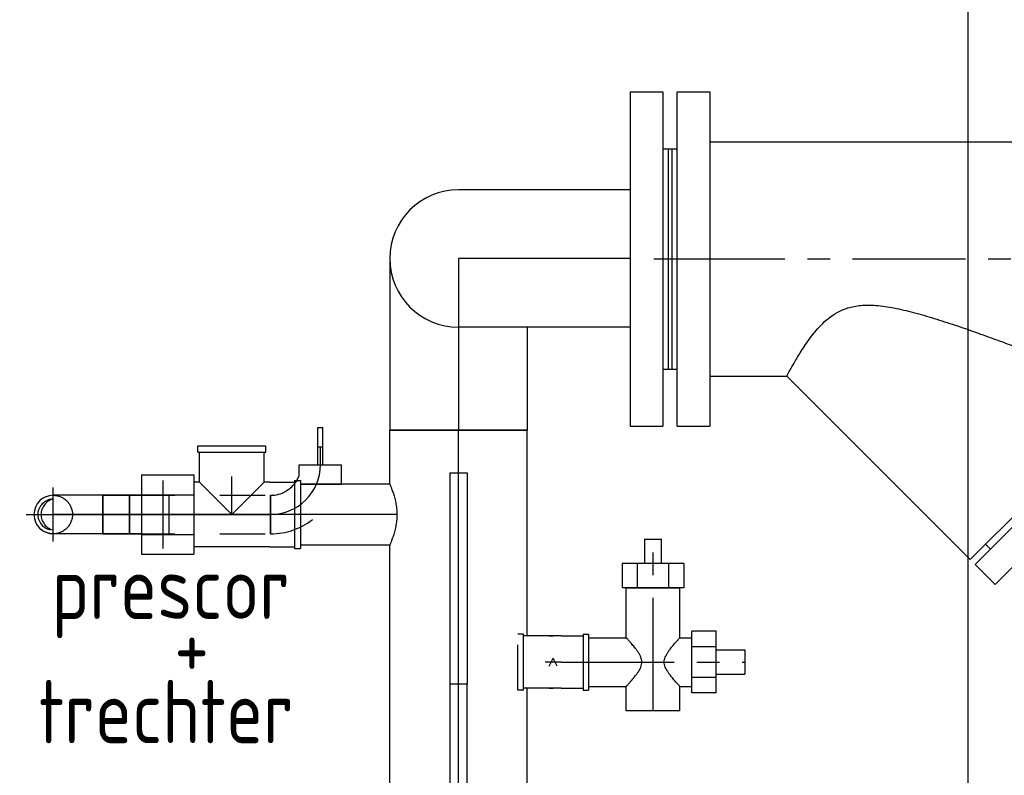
# Model space of a CAD drawing. Extents: x -156717 to 425753, y -51191 to 363295.
# Tile 56 of 256: x 61648 to 62192, y 114444 to 114862. Entities that reach past the tile are written whole.
import ezdxf
from ezdxf.enums import TextEntityAlignment as Align
from ezdxf.lldxf.tags import DXFTag

# ---------------------------------------------------------------- set-up
doc = ezdxf.new("R2010")
doc.units = 0
doc.header["$LTSCALE"] = 50
doc.linetypes.add('CENTER', pattern=[2, 1.25, -0.25, 0.25, -0.25])
doc.linetypes.add('STREEPJES', pattern=[0.1, 0.05, -0.05])
doc.layers.get('0').update_dxf_attribs({"linetype": 'CONTINUOUS'})
doc.layers.get('Defpoints').update_dxf_attribs({"linetype": 'CONTINUOUS'})
for name, color, linetype in [('57LB', 4, 'CONTINUOUS'), ('WL561---_AANVOER_D', 20, 'CONTINUOUS'), ('WL561---_CV-D', 2, 'CONTINUOUS'), ('WL561---_RETOUR_D', 21, 'CONTINUOUS'), ('WL561---_RETOUR_HARTLIJN', 8, 'CONTINUOUS')]:
    doc.layers.add(name, color=color, linetype=linetype)
doc.styles.add('BURO-025', font='ARIAL.TTF', dxfattribs={"height": 125})
doc.styles.add('ISO25', font='ISO', dxfattribs={"width": 0.9})
doc.styles.get("Standard").update_dxf_attribs({"font": 'ARIAL.TTF'})
tags = doc.linetypes.add('CENTER2', pattern=[28.575, 19.05, -3.175, 3.175, -3.175]).pattern_tags.tags
tags[10:11] = [DXFTag(74, 4), DXFTag(75, 0), DXFTag(340, '0'), DXFTag(46, 1.0), DXFTag(50, 0.0), DXFTag(44, 0.0), DXFTag(45, 0.0)]
tags[8:9] = [DXFTag(74, 4), DXFTag(75, 0), DXFTag(340, '0'), DXFTag(46, 1.0), DXFTag(50, 0.0), DXFTag(44, 0.0), DXFTag(45, 0.0)]
tags[6:7] = [DXFTag(74, 4), DXFTag(75, 0), DXFTag(340, '0'), DXFTag(46, 1.0), DXFTag(50, 0.0), DXFTag(44, 0.0), DXFTag(45, 0.0)]
tags[4:5] = [DXFTag(74, 4), DXFTag(75, 0), DXFTag(340, '0'), DXFTag(46, 1.0), DXFTag(50, 0.0), DXFTag(44, 0.0), DXFTag(45, 0.0)]
doc.dimstyles.new('ISO-25', dxfattribs={"dimtxt": 2.5, "dimasz": 2.5, "dimexe": 1.25, "dimexo": 0.625, "dimtad": 1, "dimtih": 1, "dimdec": 4, "dimdsep": 46, "dimtxsty": 'Standard', "dimcen": 2.5, "dimadec": 0, "dimazin": 0, "dimtfac": 1, "dimtdec": 4, "dimtmove": 0, "dimatfit": 3, "dimfxl": 0, "dimtvp": 1, "dimtolj": 1, "dimtzin": 0, "dimarcsym": 0})

# ---------------------------------------------------------------- blocks, each defined once
blk = doc.blocks.new('*D939')
at = {"layer": 'Defpoints', "color": 0, "transparency": 16777216}
for p in [(62484.06, 115881.86), (60974.2, 113231.98), (62484.06, 113231.98)]:
    blk.add_point(p, dxfattribs=at)
at = {"layer": 'WL561---_CV-D', "color": 0, "lineweight": -2, "transparency": 16777216}
for p, q in [((62452.81, 115881.86), (60911.7, 115881.86)), ((60974.2, 115831.86), (60974.2, 114613.7)), ((60974.2, 113281.98), (60974.2, 114500.14)), ((62452.81, 113231.98), (60911.7, 113231.98))]:
    blk.add_line(p, q, dxfattribs=at)
at = {"layer": 'WL561---_CV-D', "color": 0, "transparency": 16777216}
for points in [[(60965.87, 115831.86), (60982.53, 115831.86), (60974.2, 115881.86)], [(60965.87, 113281.98), (60982.53, 113281.98), (60974.2, 113231.98)]]:
    blk.add_solid(points, dxfattribs=at)
at = {"layer": 'WL561---_CV-D', "color": 0, "transparency": 16777216, "insert": (60974.2, 114556.92), "char_height": 50, "attachment_point": 5}
blk.add_mtext('\\A1;2650', dxfattribs=at)
blk = doc.blocks.new('*D940')
at = {"layer": 'Defpoints', "color": 0, "transparency": 16777216}
for p in [(62164.06, 116082.03), (60527.13, 113231.98), (62164.06, 113231.98)]:
    blk.add_point(p, dxfattribs=at)
at = {"layer": 'WL561---_CV-D', "color": 0, "lineweight": -2, "transparency": 16777216}
for p, q in [((62132.81, 116082.03), (60464.63, 116082.03)), ((60527.13, 116032.03), (60527.13, 114713.78)), ((60527.13, 113281.98), (60527.13, 114600.23)), ((62132.81, 113231.98), (60464.63, 113231.98))]:
    blk.add_line(p, q, dxfattribs=at)
at = {"layer": 'WL561---_CV-D', "color": 0, "transparency": 16777216}
for points in [[(60518.8, 116032.03), (60535.47, 116032.03), (60527.13, 116082.03)], [(60518.8, 113281.98), (60535.47, 113281.98), (60527.13, 113231.98)]]:
    blk.add_solid(points, dxfattribs=at)
at = {"layer": 'WL561---_CV-D', "color": 0, "transparency": 16777216, "insert": (60527.13, 114657.01), "char_height": 50, "attachment_point": 5}
blk.add_mtext('\\A1;2850', dxfattribs=at)
blk = doc.blocks.new('*U1376')
at = {"color": 8, "linetype": 'STREEPJES', "ltscale": 10}
blk.add_line((-10.65, 10.98, -3711.99), (-10.65, -11.71, -3711.99), dxfattribs=at)
at = {"color": 2, "ltscale": 10}
for p, q in [((-5.9, 11.71, -3711.99), (0, 11.71, -3711.99)), ((0, 11.71, -3711.99), (0, -11.71, -3711.99)), ((0, 1.3, -3711.99), (10, 1.3, -3711.99)), ((10, 1.43, -3711.99), (20.65, 1.43, -3711.99)), ((10, 1.43, -3711.99), (10, -1.43, -3711.99)), ((10, 1.3, -3711.99), (10, -1.3, -3711.99)), ((20.65, 1.43, -3711.99), (20.65, -1.43, -3711.99)), ((0, -1.3, -3711.99), (10, -1.3, -3711.99)), ((10, -1.43, -3711.99), (20.65, -1.43, -3711.99)), ((-10.65, -11.71, -3711.99), (0, -11.71, -3711.99))]:
    blk.add_line(p, q, dxfattribs=at)
at = {"layer": 'WL561---_RETOUR_HARTLIJN', "linetype": 'CENTER'}
blk.add_line((0, 0, -3711.99), (10, 0, -3711.99), dxfattribs=at)
at = {"layer": 'WL561---_RETOUR_D', "color": 2, "style": 'BURO-025'}
blk.add_attdef('POSNR', text='', height=125, dxfattribs=at).set_placement((0, 0), align=Align.MIDDLE)
blk = doc.blocks.new('*U1377')
at = {"color": 0, "ltscale": 10}
blk.add_line((-13.04, 18.85, -3711.99), (-11.71, 21.6, -3711.99), dxfattribs=at)
at = {"color": 8, "linetype": 'STREEPJES', "ltscale": 10}
blk.add_line((-27.5, -10.65, -3711.99), (-27.5, 10.65, -3711.99), dxfattribs=at)
for radius, end in [(16.85, 329.1126), (38.15, 343.7899)]:
    blk.add_arc((-27.5, 27.5, -3711.99), radius, 270, end, dxfattribs=at)
at = {"layer": 'WL561---_RETOUR_HARTLIJN', "linetype": 'CENTER2'}
blk.add_arc((-27.5, 27.5, -3711.99), 27.5, 270, 0, dxfattribs=at)
at = {"layer": 'WL561---_RETOUR_D', "color": 2, "style": 'BURO-025'}
blk.add_attdef('POSNR', text='', height=125, dxfattribs=at).set_placement((0, 0), align=Align.MIDDLE)
blk = doc.blocks.new('*U1378')
at = {"color": 8, "linetype": 'STREEPJES', "ltscale": 10}
for p, q in [((0, 10.65, -3711.99), (78.07, 10.65, -3711.99)), ((0, -10.65, -3711.99), (0, 10.65, -3711.99)), ((78.07, 10.65, -3711.99), (78.07, -10.65, -3711.99)), ((0, -10.65, -3711.99), (78.07, -10.65, -3711.99))]:
    blk.add_line(p, q, dxfattribs=at)
at = {"layer": 'WL561---_RETOUR_HARTLIJN', "linetype": 'CENTER2'}
blk.add_line((0, 0, -3711.99), (78.07, 0, -3711.99), dxfattribs=at)
at = {"layer": 'WL561---_RETOUR_D', "color": 2, "style": 'BURO-025'}
blk.add_attdef('POSNR', text='', height=125, dxfattribs=at).set_placement((0, 0), align=Align.MIDDLE)
blk = doc.blocks.new('*U1379')
at = {"color": 8, "linetype": 'STREEPJES', "ltscale": 10}
for p, q in [((0, 10.65, -3711.99), (14.69, 10.65, -3711.99)), ((0, -10.65, -3711.99), (0, 10.65, -3711.99)), ((14.69, 10.65, -3711.99), (14.69, -10.65, -3711.99)), ((0, -10.65, -3711.99), (14.69, -10.65, -3711.99))]:
    blk.add_line(p, q, dxfattribs=at)
at = {"layer": 'WL561---_RETOUR_HARTLIJN', "linetype": 'CENTER2'}
blk.add_line((0, 0, -3711.99), (14.69, 0, -3711.99), dxfattribs=at)
at = {"layer": 'WL561---_RETOUR_D', "color": 2, "style": 'BURO-025'}
blk.add_attdef('POSNR', text='', height=125, dxfattribs=at).set_placement((0, 0), align=Align.MIDDLE)
blk = doc.blocks.new('*U1380')
at = {"color": 8, "linetype": 'STREEPJES', "ltscale": 10}
blk.add_circle((0, 0, -3917.81), 10.65, dxfattribs=at)
blk.add_circle((0, 0, -3917.81), 10.65, dxfattribs=at)
for centre, radius, start, end in [((0, 0, -3917.81), 8.52, 0, 180), ((0, -2.02, -3917.81), 8.76, 13.3512, 166.6488)]:
    blk.add_arc(centre, radius, start, end, dxfattribs=at)
at = {"layer": 'WL561---_RETOUR_HARTLIJN', "linetype": 'CENTER2'}
for p, q in [((0, 14.91, -3917.81), (0, -14.91, -3917.81)), ((-14.91, 0, -3917.81), (14.91, 0, -3917.81))]:
    blk.add_line(p, q, dxfattribs=at)
blk.add_circle((0, 0, -3917.81), 0.075, dxfattribs=at)
at = {"layer": 'WL561---_RETOUR_D', "color": 2, "style": 'BURO-025'}
blk.add_attdef('POSNR', text='', height=125, dxfattribs=at).set_placement((0, 0), align=Align.MIDDLE)
blk = doc.blocks.new('*U1381')
at = {"color": 8, "linetype": 'STREEPJES', "ltscale": 10}
blk.add_line((-10.65, 27.5, -3711.99), (10.65, 27.5, -3711.99), dxfattribs=at)
at = {"layer": 'WL561---_RETOUR_HARTLIJN', "linetype": 'CENTER2'}
blk.add_line((0, 0, -3711.99), (0, 27.5, -3711.99), dxfattribs=at)
at = {"layer": 'WL561---_RETOUR_D', "color": 2, "style": 'BURO-025'}
blk.add_attdef('POSNR', text='', height=125, dxfattribs=at).set_placement((0, 0), align=Align.MIDDLE)
blk = doc.blocks.new('*U1382')
at = {"color": 0, "ltscale": 10}
for p, q in [((-27.5, 10.65, -3945.31), (-23.88, 10.65, -3945.31)), ((-27.5, -10.65, -3945.31), (-27.5, 10.65, -3945.31)), ((-23.88, 10.65, -3945.31), (-16.89, 10.65, -3945.31)), ((-16.89, 10.65, -3945.31), (-10.61, 10.65, -3945.31)), ((-10.61, 10.65, -3945.31), (-5.49, 10.65, -3945.31)), ((-5.49, 10.65, -3945.31), (-1.87, 10.65, -3945.31)), ((-1.87, 10.65, -3945.31), (0, 10.65, -3945.31)), ((-27.5, -10.65, -3945.31), (-23.88, -10.65, -3945.31)), ((-23.88, -10.65, -3945.31), (-16.89, -10.65, -3945.31)), ((-16.89, -10.65, -3945.31), (-10.61, -10.65, -3945.31)), ((-10.61, -10.65, -3945.31), (-5.49, -10.65, -3945.31)), ((-5.49, -10.65, -3945.31), (-1.87, -10.65, -3945.31)), ((-1.87, -10.65, -3945.31), (0, -10.65, -3945.31))]:
    blk.add_line(p, q, dxfattribs=at)
blk.add_arc((0, 0, -3945.31), 10.65, 270, 90, dxfattribs=at)
at = {"layer": 'WL561---_RETOUR_HARTLIJN', "linetype": 'CENTER2'}
blk.add_line((-27.5, 0, -3945.31), (0, 0, -3945.31), dxfattribs=at)
at = {"layer": 'WL561---_RETOUR_D', "color": 2, "style": 'BURO-025'}
blk.add_attdef('POSNR', text='', height=125, dxfattribs=at).set_placement((0, 0), align=Align.MIDDLE)
blk = doc.blocks.new('*U1405')
at = {"color": 0, "ltscale": 10}
for p, q in [((3.93, 16.85, -3945.31), (53.3, 16.85, -3945.31)), ((3.93, -16.85, -3945.31), (53.3, -16.85, -3945.31))]:
    blk.add_line(p, q, dxfattribs=at)
blk.add_spline([(3.9, -16.76, -3945.31), (3.78, -16.51, -3945.31), (3.6, -16.08, -3945.31), (3.35, -15.48, -3945.31), (3.05, -14.73, -3945.31), (2.7, -13.83, -3945.31), (2.32, -12.79, -3945.31), (1.92, -11.61, -3945.31), (1.52, -10.31, -3945.31), (1.15, -8.91, -3945.31), (0.8, -7.42, -3945.31), (0.5, -5.85, -3945.31), (0.26, -4.22, -3945.31), (0.1, -2.55, -3945.31), (0.01, -0.85, -3945.31), (0.01, 0.85, -3945.31), (0.1, 2.55, -3945.31), (0.26, 4.22, -3945.31), (0.5, 5.85, -3945.31), (0.8, 7.42, -3945.31), (1.15, 8.91, -3945.31), (1.52, 10.31, -3945.31), (1.92, 11.61, -3945.31), (2.32, 12.79, -3945.31), (2.7, 13.83, -3945.31), (3.05, 14.73, -3945.31), (3.35, 15.48, -3945.31), (3.6, 16.08, -3945.31), (3.78, 16.51, -3945.31), (3.9, 16.76, -3945.31), (3.93, 16.85, -3945.31)], degree=3, dxfattribs=at)
at = {"layer": 'WL561---_RETOUR_HARTLIJN', "linetype": 'CENTER2'}
blk.add_line((0, 0, -3945.31), (70.3, 0, -3945.31), dxfattribs=at)
at = {"layer": 'WL561---_RETOUR_D', "color": 2, "style": 'BURO-025'}
blk.add_attdef('POSNR', text='', height=125, dxfattribs=at).set_placement((0, 0), align=Align.MIDDLE)
blk = doc.blocks.new('*U1406')
at = {"color": 0, "ltscale": 10}
for p, q in [((-34.6, 18.85, -3945.31), (-38, 18.85, -3945.31)), ((-38, -18.85, -3945.31), (-38, 18.85, -3945.31)), ((-34.6, -18.85, -3945.31), (-34.6, 18.85, -3945.31)), ((-21, 17.85, -3945.31), (-34.6, 17.85, -3945.31)), ((-21, 17.85, -3945.31), (21, 17.85, -3945.31)), ((38, 18.85, -3945.31), (38, 10.95, -3945.31)), ((34.6, 10.65, -3945.31), (34.6, -10.65, -3945.31)), ((38, 10.65, -3945.31), (38, -10.65, -3945.31)), ((0, 0, -3945.31), (-17.85, -17.85, -3945.31)), ((0, 0, -3945.31), (-17.85, -17.85, -3945.31)), ((17.85, -17.85, -3945.31), (0, 0, -3945.31)), ((0, 0, -3945.31), (17.85, -17.85, -3945.31)), ((38, -10.95, -3945.31), (38, -18.85, -3945.31)), ((-34.6, -18.85, -3945.31), (-38, -18.85, -3945.31)), ((-21, -17.85, -3945.31), (-34.6, -17.85, -3945.31)), ((-21, -17.85, -3945.31), (-17.85, -17.85, -3945.31)), ((-17.85, -17.85, -3945.31), (-17.85, -21, -3945.31)), ((-17.85, -21, -3945.31), (-17.85, -34.6, -3945.31)), ((17.85, -17.85, -3945.31), (21, -17.85, -3945.31)), ((17.85, -17.85, -3945.31), (17.85, -21, -3945.31)), ((17.85, -21, -3945.31), (17.85, -34.6, -3945.31)), ((-18.85, -34.6, -3945.31), (-18.85, -38, -3945.31)), ((18.85, -34.6, -3945.31), (-18.85, -34.6, -3945.31)), ((18.85, -38, -3945.31), (-18.85, -38, -3945.31)), ((18.85, -34.6, -3945.31), (18.85, -38, -3945.31))]:
    blk.add_line(p, q, dxfattribs=at)
at = {"layer": 'WL561---_RETOUR_HARTLIJN', "linetype": 'CENTER2'}
for p, q in [((-21, 0, -3945.31), (21, 0, -3945.31)), ((0, 0, -3945.31), (0, -21, -3945.31))]:
    blk.add_line(p, q, dxfattribs=at)
at = {"layer": 'WL561---_RETOUR_D', "color": 2, "style": 'BURO-025'}
blk.add_attdef('POSNR', text='', height=125, dxfattribs=at).set_placement((0, 0), align=Align.MIDDLE)
blk = doc.blocks.new('*U1407')
at = {"color": 0, "ltscale": 10}
for p, q in [((29, 21.905, -3945.3064), (0, 21.905, -3945.3064)), ((0, 10.9525, -3945.3064), (0, 21.905, -3945.3064)), ((29, 10.9525, -3945.3064), (29, 21.905, -3945.3064)), ((29, 10.9525, -3945.3064), (0, 10.9525, -3945.3064)), ((0, -10.9525, -3945.3064), (0, 10.9525, -3945.3064)), ((29, -10.9525, -3945.3064), (29, 10.9525, -3945.3064)), ((29, -10.9525, -3945.3064), (0, -10.9525, -3945.3064)), ((0, -21.905, -3945.3064), (0, -10.9525, -3945.3064)), ((29, -21.905, -3945.3064), (29, -10.9525, -3945.3064)), ((29, -21.905, -3945.3064), (0, -21.905, -3945.3064))]:
    blk.add_line(p, q, dxfattribs=at)
at = {"layer": 'WL561---_RETOUR_HARTLIJN', "linetype": 'CENTER2'}
blk.add_line((0, 0, -3945.3064), (16, 0, -3945.3064), dxfattribs=at)
at = {"layer": 'WL561---_RETOUR_D', "color": 2, "style": 'BURO-025'}
blk.add_attdef('POSNR', text='', height=125, dxfattribs=at).set_placement((0, 0), align=Align.MIDDLE)
blk = doc.blocks.new('*U1408')
at = {"color": 0, "ltscale": 10}
for p, q in [((13, 10.65, -3945.31), (34.28, 10.65, -3945.31)), ((34.28, 10.65, -3945.31), (34.28, -10.65, -3945.31)), ((13, -10.65, -3945.31), (34.28, -10.65, -3945.31))]:
    blk.add_line(p, q, dxfattribs=at)
at = {"layer": 'WL561---_RETOUR_HARTLIJN', "linetype": 'CENTER2'}
blk.add_line((0, 0, -3945.31), (34.28, 0, -3945.31), dxfattribs=at)
at = {"layer": 'WL561---_RETOUR_D', "color": 2, "style": 'BURO-025'}
blk.add_attdef('POSNR', text='', height=125, dxfattribs=at).set_placement((0, 0), align=Align.MIDDLE)
blk = doc.blocks.new('*U1417')
at = {"color": 2, "ltscale": 10}
for p, q in [((0, 61, -4135.31), (2, 61, -4135.31)), ((0, 61, -4135.31), (0, -61, -4135.31)), ((2, 61, -4135.31), (2, -61, -4135.31)), ((0, -61, -4135.31), (2, -61, -4135.31))]:
    blk.add_line(p, q, dxfattribs=at)
at = {"layer": 'WL561---_RETOUR_HARTLIJN', "linetype": 'CENTER2'}
blk.add_line((0, 0, -4135.31), (2, 0, -4135.31), dxfattribs=at)
blk = doc.blocks.new('*U1426')
at = {"color": 2, "ltscale": 10}
for p, q in [((-142, 92.5, -4135.31), (-124, 92.5, -4135.31)), ((-142, -92.5, -4135.31), (-142, 92.5, -4135.31)), ((-124, 92.5, -4135.31), (-124, -92.5, -4135.31)), ((142, 92.5, -4135.31), (124, 92.5, -4135.31)), ((124, -92.5, -4135.31), (124, 92.5, -4135.31)), ((142, 92.5, -4135.31), (142, -92.5, -4135.31)), ((-145, 61, -4135.31), (-142, 61, -4135.31)), ((-145, 61, -4135.31), (-145, -61, -4135.31)), ((-124, 64.75, -4135.31), (124, 64.75, -4135.31)), ((145, 61, -4135.31), (142, 61, -4135.31)), ((145, -61, -4135.31), (145, 61, -4135.31)), ((-145, -61, -4135.31), (-142, -61, -4135.31)), ((-124, -64.75, -4135.31), (-81.4, -64.75, -4135.31)), ((-81.4, -64.75, -4135.31), (20.06, -166.21, -4135.31)), ((86.9, -64.75, -4135.31), (124, -64.75, -4135.31)), ((86.9, -64.75, -4135.31), (104.21, -82.06, -4135.31)), ((145, -61, -4135.31), (142, -61, -4135.31)), ((104.21, -82.06, -4135.31), (20.06, -166.21, -4135.31)), ((106.97, -84.82, -4135.31), (22.82, -168.97, -4135.31)), ((106.97, -84.82, -4135.31), (118, -95.85, -4135.31)), ((-142, -92.5, -4135.31), (-124, -92.5, -4135.31)), ((95.79, -90.47, -4135.31), (98.55, -93.23, -4135.31)), ((142, -92.5, -4135.31), (124, -92.5, -4135.31)), ((118, -95.85, -4135.31), (33.85, -180, -4135.31)), ((28.47, -157.79, -4135.31), (31.23, -160.55, -4135.31)), ((22.82, -168.97, -4135.31), (33.85, -180, -4135.31))]:
    blk.add_line(p, q, dxfattribs=at)
blk.add_spline([(-81.25, -64.47, -4135.31), (-80.79, -63.63, -4135.31), (-80.04, -62.25, -4135.31), (-78.98, -60.35, -4135.31), (-77.62, -57.95, -4135.31), (-75.96, -55.11, -4135.31), (-73.98, -51.87, -4135.31), (-71.68, -48.3, -4135.31), (-69.03, -44.48, -4135.31), (-65.98, -40.53, -4135.31), (-62.47, -36.59, -4135.31), (-58.38, -32.85, -4135.31), (-53.52, -29.57, -4135.31), (-47.67, -27.08, -4135.31), (-40.55, -25.71, -4135.31), (-32.03, -25.71, -4135.31), (-22.18, -27.08, -4135.31), (-11.34, -29.57, -4135.31), (0.07, -32.85, -4135.31), (11.65, -36.59, -4135.31), (23.04, -40.53, -4135.31), (33.99, -44.48, -4135.31), (44.27, -48.3, -4135.31), (53.72, -51.87, -4135.31), (62.18, -55.11, -4135.31), (69.53, -57.95, -4135.31), (75.68, -60.35, -4135.31), (80.54, -62.25, -4135.31), (84.06, -63.63, -4135.31), (86.19, -64.47, -4135.31), (86.9, -64.75, -4135.31)], degree=3, dxfattribs=at)
at = {"layer": 'WL561---_RETOUR_HARTLIJN', "linetype": 'CENTER'}
blk.add_line((-145, 0, -4135.31), (145, 0, -4135.31), dxfattribs=at)
at = {"layer": 'WL561---_RETOUR_D', "color": 2, "style": 'BURO-025'}
blk.add_attdef('POSNR', text='', height=125, dxfattribs=at).set_placement((0, 0), align=Align.MIDDLE)
at = {"layer": 'WL561---_RETOUR_D', "color": 2, "style": 'BURO-025', "flags": 1}
for tag in ['TYPE', 'FABR']:
    blk.add_attdef(tag, text='', height=125, dxfattribs=at).set_placement((0, 0), align=Align.MIDDLE)
blk = doc.blocks.new('*U1443')
at = {"color": 2, "ltscale": 10}
for p, q in [((-23, 92.5, -3945.31), (23, 92.5, -3945.31)), ((-23, -92.5, -3945.31), (-23, 92.5, -3945.31)), ((23, 92.5, -3945.31), (23, 4.83, -3945.31)), ((103.1, 4.83, -3945.31), (0, 4.83, -3945.31)), ((0, 4.83, -3945.31), (0, -4.83, -3945.31)), ((103.1, -4.83, -3945.31), (103.1, 4.83, -3945.31)), ((220, 4.83, -3945.31), (103.1, 4.83, -3945.31)), ((220, 4.83, -3945.31), (220, -4.83, -3945.31)), ((0, -4.83, -3945.31), (103.1, -4.83, -3945.31)), ((23, -4.83, -3945.31), (23, -92.5, -3945.31)), ((220, -4.83, -3945.31), (103.1, -4.83, -3945.31)), ((-23, -92.5, -3945.31), (23, -92.5, -3945.31))]:
    blk.add_line(p, q, dxfattribs=at)
blk.add_circle((0, 0, -3945.31), 13.8, dxfattribs=at)
at = {"layer": 'WL561---_RETOUR_HARTLIJN', "linetype": 'CENTER'}
blk.add_line((-23, 0, -3945.31), (23, 0, -3945.31), dxfattribs=at)
at = {"layer": 'WL561---_RETOUR_D', "color": 2, "style": 'BURO-025'}
blk.add_attdef('POSNR', text='', height=125, dxfattribs=at).set_placement((0, 0), align=Align.MIDDLE)
at = {"layer": 'WL561---_RETOUR_D', "color": 2, "style": 'BURO-025', "flags": 1}
for tag in ['TYPE', 'FABR']:
    blk.add_attdef(tag, text='', height=125, dxfattribs=at).set_placement((0, 0), align=Align.MIDDLE)
blk = doc.blocks.new('*U1444')
at = {"color": 2, "ltscale": 10}
for p, q in [((-21, 92.5, -4135.31), (-3, 92.5, -4135.31)), ((-21, 92.5, -4135.31), (-21, -92.5, -4135.31)), ((-3, 92.5, -4135.31), (-3, -92.5, -4135.31)), ((-3, 61, -4135.31), (0, 61, -4135.31)), ((0, 61, -4135.31), (0, -61, -4135.31)), ((0, 61, -4135.31), (0, -61, -4135.31)), ((-3, -61, -4135.31), (0, -61, -4135.31)), ((-21, -92.5, -4135.31), (-3, -92.5, -4135.31))]:
    blk.add_line(p, q, dxfattribs=at)
at = {"layer": 'WL561---_RETOUR_HARTLIJN', "linetype": 'CENTER'}
blk.add_line((-8, 0, -4135.31), (0, 0, -4135.31), dxfattribs=at)
at = {"layer": 'WL561---_RETOUR_D', "color": 2, "style": 'BURO-025'}
blk.add_attdef('POSNR', text='', height=125, dxfattribs=at).set_placement((0, 0), align=Align.MIDDLE)
at = {"layer": 'WL561---_RETOUR_D', "color": 2, "style": 'BURO-025', "flags": 1}
blk.add_attdef('FABR', text='', height=125, dxfattribs=at).set_placement((0, 0), align=Align.MIDDLE)
blk = doc.blocks.new('*U1445')
at = {"color": 0, "ltscale": 10}
for p, q in [((-95, 38.05, -4135.31), (-82.49, 38.05, -4135.31)), ((-82.49, 38.05, -4135.31), (-58.33, 38.05, -4135.31)), ((-58.33, 38.05, -4135.31), (-36.67, 38.05, -4135.31)), ((-36.67, 38.05, -4135.31), (-18.98, 38.05, -4135.31)), ((-18.98, 38.05, -4135.31), (-6.47, 38.05, -4135.31)), ((-6.47, 38.05, -4135.31), (0, 38.05, -4135.31)), ((-95, -38.05, -4135.31), (-82.49, -38.05, -4135.31)), ((-82.49, -38.05, -4135.31), (-58.33, -38.05, -4135.31)), ((-58.33, -38.05, -4135.31), (-36.67, -38.05, -4135.31)), ((-36.67, -38.05, -4135.31), (-18.98, -38.05, -4135.31)), ((-18.98, -38.05, -4135.31), (-6.47, -38.05, -4135.31)), ((-6.47, -38.05, -4135.31), (0, -38.05, -4135.31))]:
    blk.add_line(p, q, dxfattribs=at)
blk.add_arc((0, 0, -4135.31), 38.05, 270, 90, dxfattribs=at)
at = {"layer": 'WL561---_RETOUR_HARTLIJN', "linetype": 'CENTER2'}
blk.add_line((-95, 0, -4135.31), (0, 0, -4135.31), dxfattribs=at)
at = {"layer": 'WL561---_RETOUR_D', "color": 2, "style": 'BURO-025'}
blk.add_attdef('POSNR', text='', height=125, dxfattribs=at).set_placement((0, 0), align=Align.MIDDLE)
blk = doc.blocks.new('*U1446')
at = {"color": 0, "ltscale": 10}
for p, q in [((-38.05, 82.49, -3945.31), (-38.05, 95, -3945.31)), ((-38.05, 95, -3945.31), (38.05, 95, -3945.31)), ((38.05, 82.49, -3945.31), (38.05, 95, -3945.31)), ((-38.05, 58.33, -3945.31), (-38.05, 82.49, -3945.31)), ((38.05, 58.33, -3945.31), (38.05, 82.49, -3945.31)), ((-38.05, 38.05, -3945.31), (-38.05, 58.33, -3945.31)), ((38.05, 36.67, -3945.31), (38.05, 58.33, -3945.31)), ((38.05, 18.98, -3945.31), (38.05, 36.67, -3945.31)), ((38.05, 6.47, -3945.31), (38.05, 18.98, -3945.31)), ((38.05, 0, -3945.31), (38.05, 6.47, -3945.31))]:
    blk.add_line(p, q, dxfattribs=at)
at = {"layer": 'WL561---_RETOUR_HARTLIJN', "linetype": 'CENTER2'}
blk.add_line((0, 0, -3945.31), (0, 95, -3945.31), dxfattribs=at)
at = {"layer": 'WL561---_RETOUR_D', "color": 2, "style": 'BURO-025'}
blk.add_attdef('POSNR', text='', height=125, dxfattribs=at).set_placement((0, 0), align=Align.MIDDLE)
blk = doc.blocks.new('*U1447')
at = {"color": 0, "ltscale": 10}
for p, q in [((13, 38.05, -3945.31), (149.08, 38.05, -3945.31)), ((182.78, 38.05, -3945.31), (212.59, 38.05, -3945.31)), ((212.59, 38.05, -3945.31), (212.59, -38.05, -3945.31)), ((13, -38.05, -3945.31), (69.85, -38.05, -3945.31)), ((98.75, -38.05, -3945.31), (212.59, -38.05, -3945.31))]:
    blk.add_line(p, q, dxfattribs=at)
at = {"layer": 'WL561---_RETOUR_HARTLIJN', "linetype": 'CENTER2'}
blk.add_line((0, 0, -3945.31), (212.59, 0, -3945.31), dxfattribs=at)
at = {"layer": 'WL561---_RETOUR_D', "color": 2, "style": 'BURO-025'}
blk.add_attdef('POSNR', text='', height=125, dxfattribs=at).set_placement((0, 0), align=Align.MIDDLE)
blk = doc.blocks.new('*U1449')
at = {"color": 2, "ltscale": 10}
for p, q in [((45.99, 68, -3945.31), (45.99, 54.55, -3945.31)), ((45.99, 68, -3945.31), (55.51, 68, -3945.31)), ((55.51, 54.55, -3945.31), (55.51, 68, -3945.31)), ((33.67, 54.55, -3945.31), (33.67, 41.1, -3945.31)), ((42.21, 54.55, -3945.31), (33.67, 54.55, -3945.31)), ((42.21, 41.1, -3945.31), (42.21, 54.55, -3945.31)), ((59.29, 54.55, -3945.31), (42.21, 54.55, -3945.31)), ((59.29, 54.55, -3945.31), (59.29, 41.1, -3945.31)), ((67.83, 54.55, -3945.31), (59.29, 54.55, -3945.31)), ((67.83, 54.55, -3945.31), (67.83, 41.1, -3945.31)), ((42.21, 41.1, -3945.31), (33.67, 41.1, -3945.31)), ((35.96, 13.45, -3945.31), (35.96, 41.1, -3945.31)), ((35.96, 41.1, -3945.31), (65.54, 41.1, -3945.31)), ((59.29, 41.1, -3945.31), (42.21, 41.1, -3945.31)), ((67.83, 41.1, -3945.31), (59.29, 41.1, -3945.31)), ((65.54, 13.45, -3945.31), (65.54, 41.1, -3945.31)), ((85.72, 17.08, -3945.31), (72.27, 17.08, -3945.31)), ((72.27, 8.54, -3945.31), (72.27, 17.08, -3945.31)), ((85.72, 8.54, -3945.31), (85.72, 17.08, -3945.31)), ((15, 13.45, -3945.31), (35.96, 13.45, -3945.31)), ((65.54, 13.45, -3945.31), (72.27, 13.45, -3945.31)), ((72.27, 8.54, -3945.31), (85.72, 8.54, -3945.31)), ((72.27, -8.54, -3945.31), (72.27, 8.54, -3945.31)), ((85.72, -8.54, -3945.31), (85.72, 8.54, -3945.31)), ((85.72, 6.73, -3945.31), (101.5, 6.73, -3945.31)), ((101.5, 6.73, -3945.31), (101.5, -6.73, -3945.31)), ((85.72, -8.54, -3945.31), (72.27, -8.54, -3945.31)), ((72.27, -17.08, -3945.31), (72.27, -8.54, -3945.31)), ((85.72, -6.73, -3945.31), (101.5, -6.73, -3945.31)), ((85.72, -17.08, -3945.31), (85.72, -8.54, -3945.31)), ((15, -13.45, -3945.31), (35.96, -13.45, -3945.31)), ((35.96, -26.9, -3945.31), (35.96, -13.45, -3945.31)), ((65.54, -13.45, -3945.31), (72.27, -13.45, -3945.31)), ((65.54, -26.9, -3945.31), (65.54, -13.45, -3945.31)), ((85.72, -17.08, -3945.31), (72.27, -17.08, -3945.31)), ((65.54, -26.9, -3945.31), (35.96, -26.9, -3945.31))]:
    blk.add_line(p, q, dxfattribs=at)
for points in [[(36.02, -13.38, -3945.31), (36.2, -13.17, -3945.31), (36.51, -12.83, -3945.31), (36.94, -12.36, -3945.31), (37.47, -11.76, -3945.31), (38.11, -11.04, -3945.31), (38.83, -10.21, -3945.31), (39.62, -9.27, -3945.31), (40.47, -8.23, -3945.31), (41.34, -7.11, -3945.31), (42.2, -5.92, -3945.31), (43.02, -4.67, -3945.31), (43.72, -3.37, -3945.31), (44.26, -2.04, -3945.31), (44.55, -0.68, -3945.31), (44.55, 0.68, -3945.31), (44.26, 2.04, -3945.31), (43.72, 3.37, -3945.31), (43.02, 4.67, -3945.31), (42.2, 5.92, -3945.31), (41.34, 7.11, -3945.31), (40.47, 8.23, -3945.31), (39.62, 9.27, -3945.31), (38.83, 10.21, -3945.31), (38.11, 11.04, -3945.31), (37.47, 11.76, -3945.31), (36.94, 12.36, -3945.31), (36.51, 12.83, -3945.31), (36.2, 13.17, -3945.31), (36.02, 13.38, -3945.31), (35.96, 13.45, -3945.31)], [(65.48, -13.38, -3945.31), (65.3, -13.17, -3945.31), (64.99, -12.83, -3945.31), (64.56, -12.36, -3945.31), (64.03, -11.76, -3945.31), (63.39, -11.04, -3945.31), (62.67, -10.21, -3945.31), (61.88, -9.27, -3945.31), (61.03, -8.23, -3945.31), (60.16, -7.11, -3945.31), (59.3, -5.92, -3945.31), (58.48, -4.67, -3945.31), (57.78, -3.37, -3945.31), (57.24, -2.04, -3945.31), (56.95, -0.68, -3945.31), (56.95, 0.68, -3945.31), (57.24, 2.04, -3945.31), (57.78, 3.37, -3945.31), (58.48, 4.67, -3945.31), (59.3, 5.92, -3945.31), (60.16, 7.11, -3945.31), (61.03, 8.23, -3945.31), (61.88, 9.27, -3945.31), (62.67, 10.21, -3945.31), (63.39, 11.04, -3945.31), (64.03, 11.76, -3945.31), (64.56, 12.36, -3945.31), (64.99, 12.83, -3945.31), (65.3, 13.17, -3945.31), (65.48, 13.38, -3945.31), (65.54, 13.45, -3945.31)]]:
    blk.add_spline(points, degree=3, dxfattribs=at)
at = {"layer": 'WL561---_RETOUR_HARTLIJN', "linetype": 'CENTER'}
for p, q in [((50.75, -26.9, -3945.31), (50.75, 68, -3945.31)), ((0, 0, -3945.31), (101.5, 0, -3945.31))]:
    blk.add_line(p, q, dxfattribs=at)
at = {"layer": 'WL561---_RETOUR_D', "color": 2, "style": 'BURO-025'}
blk.add_attdef('POSNR', text='', height=125, dxfattribs=at).set_placement((0, 0), align=Align.MIDDLE)
at = {"layer": 'WL561---_RETOUR_D', "color": 2, "style": 'BURO-025', "flags": 1}
for tag in ['TYPE', 'FABR']:
    blk.add_attdef(tag, text='', height=125, dxfattribs=at).set_placement((0, 0), align=Align.MIDDLE)
blk = doc.blocks.new('*U1450')
at = {"color": 2, "ltscale": 10}
for p, q in [((-12, 15.45, -3945.31), (-15, 15.45, -3945.31)), ((-15, -15.45, -3945.31), (-15, 15.45, -3945.31)), ((-12, -15.45, -3945.31), (-12, 15.45, -3945.31)), ((0, 14.45, -3945.31), (-12, 14.45, -3945.31)), ((0, 14.45, -3945.31), (9, 14.45, -3945.31)), ((2.25, 14.45, -3945.31), (4.5, 14.45, -3945.31)), ((6.75, 14.45, -3945.31), (4.5, 14.45, -3945.31)), ((9, 14.45, -3945.31), (18.8, 14.45, -3945.31)), ((21, 14.45, -3945.31), (21, -14.45, -3945.31)), ((2.25, 2.25, -3945.31), (4.5, -2.25, -3945.31)), ((6.75, 2.25, -3945.31), (4.5, -2.25, -3945.31)), ((-12, -15.45, -3945.31), (-15, -15.45, -3945.31)), ((0, -14.45, -3945.31), (-12, -14.45, -3945.31)), ((0, -14.45, -3945.31), (9, -14.45, -3945.31)), ((2.25, -14.45, -3945.31), (4.5, -14.45, -3945.31)), ((6.75, -14.45, -3945.31), (4.5, -14.45, -3945.31)), ((9, -14.45, -3945.31), (18.8, -14.45, -3945.31))]:
    blk.add_line(p, q, dxfattribs=at)
at = {"color": 8, "linetype": 'STREEPJES', "ltscale": 10}
for p, q in [((18.8, 14.45, -3945.31), (21, 14.45, -3945.31)), ((21, 15.45, -3945.31), (24, 15.45, -3945.31)), ((21, 15.45, -3945.31), (21, 14.45, -3945.31)), ((24, 15.45, -3945.31), (24, -15.45, -3945.31)), ((18.8, -14.45, -3945.31), (21, -14.45, -3945.31)), ((21, -14.45, -3945.31), (21, -15.45, -3945.31)), ((21, -15.45, -3945.31), (24, -15.45, -3945.31))]:
    blk.add_line(p, q, dxfattribs=at)
at = {"layer": 'WL561---_RETOUR_HARTLIJN', "linetype": 'CENTER'}
blk.add_line((0, 0, -3945.31), (9, 0, -3945.31), dxfattribs=at)
at = {"layer": 'WL561---_RETOUR_D', "color": 2, "style": 'BURO-025'}
blk.add_attdef('POSNR', text='', height=125, dxfattribs=at).set_placement((0, 0), align=Align.MIDDLE)
at = {"layer": 'WL561---_RETOUR_D', "color": 2, "style": 'BURO-025', "flags": 1}
blk.add_attdef('FABR', text='', height=125, dxfattribs=at).set_placement((0, 0), align=Align.MIDDLE)
blk = doc.blocks.new('*U1949')
at = {"color": 0, "ltscale": 10}
blk.add_line((0, 38.05, -3945.31), (2559.28, 38.05, -3945.31), dxfattribs=at)
at = {"layer": 'WL561---_AANVOER_D', "color": 2, "style": 'BURO-025'}
blk.add_attdef('POSNR', text='', height=125, dxfattribs=at).set_placement((0, 0), align=Align.MIDDLE)

msp = doc.modelspace()

# ---------------------------------------------------------------- block references
at = {"layer": 'WL561---_AANVOER_D', "rotation": 90}
msp.add_blockref('*U1949', (62210.42614, 113672.69576, 3945.30642), dxfattribs=at)
at = {"layer": 'WL561---_RETOUR_D'}
for name, p in [('*U1444', (62006.42614, 114729.47726, 4135.30642)), ('*U1426', (62153.42614, 114729.47726, 4135.30642)), ('*U1417', (62006.42614, 114729.47726, 4135.30642)), ('*U1377', (61813.98886, 114588.08731, 3711.98582)), ('*U1379', (61693.72609, 114588.08731, 3711.98582)), ('*U1378', (61708.41427, 114588.08731, 3711.98582)), ('*U1449', (61947.27614, 114506.4632, 3945.30642))]:
    msp.add_blockref(name, p, dxfattribs=at)
for name, p, rotation in [('*U1445', (61890.42614, 114729.74969, 4135.30642), 180), ('*U1446', (61890.42614, 114729.74969, 3945.30642), 180), ('*U1376', (61813.98886, 114615.58731, 3711.98582), 90), ('*U1447', (61890.42614, 114422.15986, 3945.30642), 90), ('*U1406', (61765.00998, 114588.08731, 3945.30642), 180), ('*U1407', (61744.00998, 114588.08731, 3945.30642), 180), ('*U1443', (61890.42614, 114391.15986, 3945.30642), 90), ('*U1405', (61856.31045, 114588.08731, 3945.30642), 180), ('*U1380', (61666.22609, 114588.08731, 3917.80642), 90), ('*U1382', (61666.22609, 114588.08731, 3945.30642), 180), ('*U1381', (61666.22609, 114588.08731, 3711.98582), 270), ('*U1408', (61728.00998, 114588.08731, 3945.30642), 180), ('*U1450', (61947.27614, 114506.4632, 3945.30642), 180)]:
    msp.add_blockref(name, p, dxfattribs=dict(at, rotation=rotation))

# ---------------------------------------------------------------- texts
at = {"layer": '57LB', "color": 2, "linetype": 'Continuous', "style": 'ISO25', "width": 0.9}
for s, p in [('prescor', (61665.30515, 114530.30461)), ('+', (61733.21372, 114497.53048)), ('trechter', (61657.99413, 114461.56262))]:
    msp.add_text(s, height=35, dxfattribs=at).set_placement(p)

# ---------------------------------------------------------------- dimensions: what is measured, and where the dimension line sits
at = {"layer": 'WL561---_CV-D', "color": 1}
for base, p1, p2, picture, middle in [((60527.13217, 113231.98073), (62164.0595, 116082.03073), (62164.0595, 113231.98073), '*D940', (60527.13217, 114657.00573)), ((60974.1995, 113231.98073), (62484.0595, 115881.85525), (62484.0595, 113231.98073), '*D939', (60974.1995, 114556.91799))]:
    dim = msp.add_linear_dim(base=base, p1=p1, p2=p2, angle=90, dimstyle='ISO-25', override={"dimscale": 50, "dimtxt": 1, "dimasz": 1, "dimdec": 0, "dimtdec": 0}, dxfattribs=at)
    dim.commit()
    dim.dimension.update_dxf_attribs({"geometry": picture, "text_midpoint": middle})

doc.saveas('drawing.dxf')
